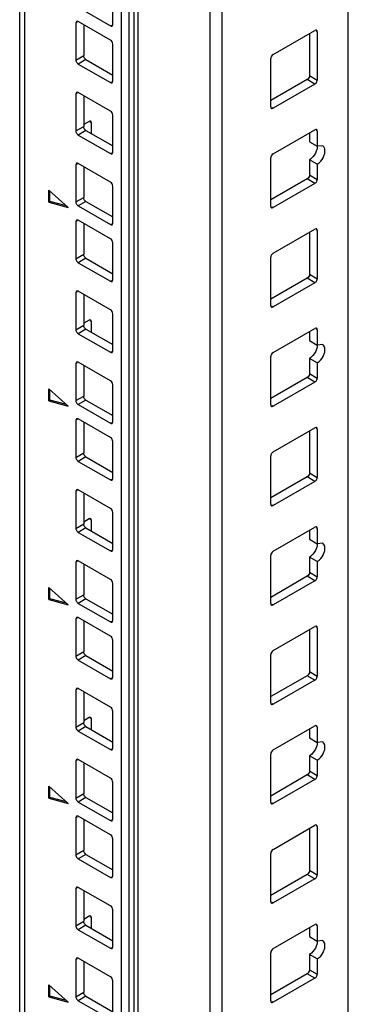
# Model space of a CAD drawing. Header units: millimetres. Extents: x 403 to 808, y 130 to 1563.
# Tile 4 of 14: x 405 to 465, y 478 to 657. Entities that reach past the tile are written whole.
import ezdxf

# ---------------------------------------------------------------- set-up
doc = ezdxf.new("R2010")
doc.units = ezdxf.units.MM
doc.header["$LTSCALE"] = 110.091572
doc.layers.add('00_COMPONENTS', color=7, linetype='CONTINUOUS')

msp = doc.modelspace()

# ---------------------------------------------------------------- linework, layer by layer
at = {"layer": '00_COMPONENTS', "color": 7, "linetype": 'Continuous'}
for p, q in [((464.85, 364.58), (464.85, 1560.55)), ((425.79, 348.15), (425.79, 1549.02)), ((426.49, 1549.19), (426.49, 348.32)), ((439.69, 348.32), (439.69, 1549.19)), ((441.81, 1549.7), (441.81, 348.82)), ((404.93, 337.02), (404.93, 1537.89)), ((405.81, 1536.67), (405.81, 335.8)), ((423.48, 328.04), (423.48, 1524.01)), ((424.9, 328.86), (424.9, 1524.83)), ((421.89, 656.54), (421.89, 663.32)), ((415.6, 659.68), (421.47, 656.29)), ((415.39, 656.95), (415.17, 656.82)), ((415.17, 656.82), (415.17, 650.05)), ((421.47, 653.68), (415.6, 657.07)), ((416.59, 656.5), (416.59, 650.86)), ((421.47, 656.29), (421.68, 656.42)), ((451.13, 651.05), (458.77, 655.46)), ((457.78, 654.88), (457.78, 647.21)), ((459.19, 655.21), (458.98, 655.33)), ((459.19, 655.21), (459.19, 646.39)), ((421.89, 646.17), (421.89, 652.95)), ((415.17, 650.05), (416.59, 650.86)), ((417.01, 650.13), (415.6, 649.31)), ((415.6, 649.31), (421.47, 645.92)), ((417.01, 650.13), (421.89, 647.31)), ((450.71, 641.49), (450.71, 650.31)), ((421.47, 645.92), (421.68, 646.05)), ((457.35, 646.47), (450.71, 642.64)), ((458.77, 645.66), (457.35, 646.47)), ((457.78, 647.21), (459.19, 646.39)), ((415.39, 643.98), (415.17, 643.86)), ((421.47, 640.72), (415.6, 644.11)), ((458.77, 645.66), (451.13, 641.25)), ((415.17, 643.86), (415.17, 637.09)), ((416.59, 643.54), (416.59, 637.9)), ((450.92, 641.37), (451.13, 641.25)), ((417.58, 638.82), (416.59, 638.25)), ((418, 638.58), (417.79, 638.7)), ((418, 636.6), (418, 638.58)), ((421.89, 633.21), (421.89, 639.98)), ((415.17, 637.09), (416.59, 637.9)), ((417.01, 637.17), (415.6, 636.35)), ((417.01, 637.17), (421.89, 634.35)), ((451.13, 632.9), (458.77, 637.31)), ((457.78, 636.74), (457.78, 635.1)), ((459.19, 637.06), (458.98, 637.19)), ((459.19, 637.06), (459.19, 634.29)), ((415.6, 636.35), (421.47, 632.96)), ((457.78, 635.1), (459.19, 634.29)), ((421.47, 632.96), (421.68, 633.08)), ((460.19, 634.39), (459.19, 634.29)), ((450.71, 623.35), (450.71, 632.17)), ((459.19, 631.02), (457.78, 631.84)), ((457.78, 631.84), (457.78, 629.06)), ((415.39, 631.02), (415.17, 630.9)), ((415.17, 630.9), (415.17, 624.12)), ((421.47, 627.76), (415.6, 631.15)), ((416.59, 630.57), (416.59, 624.94)), ((459.19, 631.02), (459.19, 628.25)), ((457.35, 628.33), (450.71, 624.49)), ((458.77, 627.51), (457.35, 628.33)), ((457.78, 629.06), (459.19, 628.25)), ((413.76, 623.14), (410.22, 626.28)), ((410.22, 624.09), (410.22, 626.28)), ((410.44, 624.21), (410.44, 626.09)), ((421.89, 620.25), (421.89, 627.02)), ((458.77, 627.51), (451.13, 623.1)), ((410.22, 624.09), (410.44, 624.21)), ((410.22, 624.09), (413.76, 623.14)), ((413.47, 623.4), (410.44, 624.21)), ((415.17, 624.12), (416.59, 624.94)), ((417.01, 624.21), (415.6, 623.39)), ((417.01, 624.21), (421.89, 621.39)), ((415.6, 623.39), (421.47, 620)), ((450.92, 623.22), (451.13, 623.1)), ((415.39, 620.65), (415.17, 620.53)), ((415.17, 620.53), (415.17, 613.75)), ((421.47, 617.39), (415.6, 620.78)), ((416.59, 620.2), (416.59, 614.57)), ((421.47, 620), (421.68, 620.12)), ((451.13, 614.75), (458.77, 619.16)), ((459.19, 618.92), (458.98, 619.04)), ((459.19, 618.92), (459.19, 610.1)), ((457.78, 618.59), (457.78, 610.92)), ((421.89, 609.88), (421.89, 616.65)), ((415.17, 613.75), (416.59, 614.57)), ((417.01, 613.84), (415.6, 613.02)), ((417.01, 613.84), (421.89, 611.02)), ((450.71, 605.2), (450.71, 614.02)), ((415.6, 613.02), (421.47, 609.63)), ((421.47, 609.63), (421.68, 609.75)), ((457.35, 610.18), (450.71, 606.34)), ((458.77, 609.36), (457.35, 610.18)), ((457.78, 610.92), (459.19, 610.1)), ((458.77, 609.36), (451.13, 604.96)), ((415.39, 607.69), (415.17, 607.57)), ((415.17, 607.57), (415.17, 600.79)), ((421.47, 604.43), (415.6, 607.81)), ((416.59, 607.24), (416.59, 601.61)), ((450.92, 605.08), (451.13, 604.96)), ((417.58, 602.53), (416.59, 601.96)), ((421.89, 596.91), (421.89, 603.69)), ((415.17, 600.79), (416.59, 601.61)), ((417.01, 600.87), (415.6, 600.06)), ((417.01, 600.87), (421.89, 598.06)), ((418, 602.28), (417.79, 602.4)), ((418, 600.3), (418, 602.28)), ((451.13, 596.61), (458.77, 601.02)), ((459.19, 600.77), (458.98, 600.89)), ((459.19, 600.77), (459.19, 597.99)), ((415.6, 600.06), (421.47, 596.67)), ((457.78, 600.44), (457.78, 598.81)), ((457.78, 598.81), (459.19, 597.99)), ((460.19, 598.09), (459.19, 597.99)), ((421.47, 596.67), (421.68, 596.79)), ((450.71, 587.05), (450.71, 595.87)), ((459.19, 594.73), (457.78, 595.55)), ((457.78, 595.55), (457.78, 592.77)), ((415.39, 594.73), (415.17, 594.61)), ((415.17, 594.61), (415.17, 587.83)), ((421.47, 591.46), (415.6, 594.85)), ((416.59, 594.28), (416.59, 588.65)), ((459.19, 594.73), (459.19, 591.95)), ((457.35, 592.03), (450.71, 588.2)), ((458.77, 591.22), (457.35, 592.03)), ((457.78, 592.77), (459.19, 591.95)), ((413.76, 586.85), (410.22, 589.99)), ((410.22, 587.8), (410.22, 589.99)), ((421.89, 583.95), (421.89, 590.73)), ((458.77, 591.22), (451.13, 586.81)), ((410.44, 587.92), (410.44, 589.8)), ((415.17, 587.83), (416.59, 588.65)), ((410.22, 587.8), (410.44, 587.92)), ((410.22, 587.8), (413.76, 586.85)), ((413.47, 587.11), (410.44, 587.92)), ((417.01, 587.91), (415.6, 587.1)), ((415.6, 587.1), (421.47, 583.71)), ((417.01, 587.91), (421.89, 585.09)), ((450.92, 586.93), (451.13, 586.81)), ((415.39, 584.36), (415.17, 584.24)), ((415.17, 584.24), (415.17, 577.46)), ((421.47, 581.09), (415.6, 584.48)), ((416.59, 583.91), (416.59, 578.28)), ((421.47, 583.71), (421.68, 583.83)), ((451.13, 578.46), (458.77, 582.87)), ((459.19, 582.62), (458.98, 582.75)), ((457.78, 582.3), (457.78, 574.62)), ((459.19, 582.62), (459.19, 573.81)), ((421.89, 573.58), (421.89, 580.36)), ((415.17, 577.46), (416.59, 578.28)), ((417.01, 577.54), (415.6, 576.73)), ((417.01, 577.54), (421.89, 574.73)), ((450.71, 568.91), (450.71, 577.73)), ((415.6, 576.73), (421.47, 573.34)), ((457.35, 573.89), (450.71, 570.05)), ((458.77, 573.07), (457.35, 573.89)), ((457.78, 574.62), (459.19, 573.81)), ((421.47, 573.34), (421.68, 573.46)), ((458.77, 573.07), (451.13, 568.66)), ((415.39, 571.4), (415.17, 571.28)), ((415.17, 571.28), (415.17, 564.5)), ((421.47, 568.13), (415.6, 571.52)), ((416.59, 570.95), (416.59, 565.31)), ((450.92, 568.78), (451.13, 568.66)), ((421.89, 560.62), (421.89, 567.4)), ((415.17, 564.5), (416.59, 565.31)), ((417.58, 566.23), (416.59, 565.66)), ((418, 565.99), (417.79, 566.11)), ((418, 564.01), (418, 565.99)), ((417.01, 564.58), (415.6, 563.76)), ((415.6, 563.76), (421.47, 560.38)), ((417.01, 564.58), (421.89, 561.76)), ((451.13, 560.31), (458.77, 564.72)), ((457.78, 564.15), (457.78, 562.52)), ((459.19, 564.48), (458.98, 564.6)), ((459.19, 564.48), (459.19, 561.7)), ((457.78, 562.52), (459.19, 561.7)), ((460.19, 561.8), (459.19, 561.7)), ((421.47, 560.38), (421.68, 560.5)), ((450.71, 550.76), (450.71, 559.58)), ((415.39, 558.44), (415.17, 558.31)), ((415.17, 558.31), (415.17, 551.54)), ((421.47, 555.17), (415.6, 558.56)), ((416.59, 557.99), (416.59, 552.35)), ((459.19, 558.44), (457.78, 559.25)), ((457.78, 559.25), (457.78, 556.48)), ((459.19, 558.44), (459.19, 555.66)), ((457.78, 556.48), (459.19, 555.66)), ((421.89, 547.66), (421.89, 554.44)), ((457.35, 555.74), (450.71, 551.9)), ((458.77, 554.92), (451.13, 550.52)), ((458.77, 554.92), (457.35, 555.74)), ((413.76, 550.56), (410.22, 553.69)), ((410.22, 551.5), (410.22, 553.69)), ((410.44, 551.63), (410.44, 553.5)), ((415.17, 551.54), (416.59, 552.35)), ((410.22, 551.5), (410.44, 551.63)), ((410.22, 551.5), (413.76, 550.56)), ((413.47, 550.81), (410.44, 551.63)), ((417.01, 551.62), (415.6, 550.8)), ((415.6, 550.8), (421.47, 547.41)), ((417.01, 551.62), (421.89, 548.8)), ((450.92, 550.64), (451.13, 550.52)), ((415.39, 548.07), (415.17, 547.94)), ((415.17, 547.94), (415.17, 541.17)), ((421.47, 544.8), (415.6, 548.19)), ((416.59, 547.62), (416.59, 541.98)), ((421.47, 547.41), (421.68, 547.54)), ((451.13, 542.17), (458.77, 546.58)), ((457.78, 546), (457.78, 538.33)), ((459.19, 546.33), (458.98, 546.45)), ((459.19, 546.33), (459.19, 537.51)), ((421.89, 537.29), (421.89, 544.07)), ((415.17, 541.17), (416.59, 541.98)), ((450.71, 532.61), (450.71, 541.43)), ((417.01, 541.25), (415.6, 540.43)), ((415.6, 540.43), (421.47, 537.04)), ((417.01, 541.25), (421.89, 538.43)), ((457.78, 538.33), (459.19, 537.51)), ((421.47, 537.04), (421.68, 537.17)), ((457.35, 537.59), (450.71, 533.76)), ((458.77, 536.78), (451.13, 532.37)), ((458.77, 536.78), (457.35, 537.59)), ((415.39, 535.1), (415.17, 534.98)), ((415.17, 534.98), (415.17, 528.2)), ((421.47, 531.84), (415.6, 535.23)), ((416.59, 534.66), (416.59, 529.02)), ((450.92, 532.49), (451.13, 532.37)), ((421.89, 524.33), (421.89, 531.1)), ((415.17, 528.2), (416.59, 529.02)), ((417.58, 529.94), (416.59, 529.37)), ((418, 529.69), (417.79, 529.82)), ((418, 527.71), (418, 529.69)), ((417.01, 528.29), (415.6, 527.47)), ((415.6, 527.47), (421.47, 524.08)), ((417.01, 528.29), (421.89, 525.47)), ((451.13, 524.02), (458.77, 528.43)), ((457.78, 527.86), (457.78, 526.22)), ((459.19, 528.18), (458.98, 528.31)), ((459.19, 528.18), (459.19, 525.41)), ((457.78, 526.22), (459.19, 525.41)), ((460.19, 525.5), (459.19, 525.41)), ((421.47, 524.08), (421.68, 524.2)), ((415.39, 522.14), (415.17, 522.02)), ((415.17, 522.02), (415.17, 515.24)), ((421.47, 518.88), (415.6, 522.26)), ((416.59, 521.69), (416.59, 516.06)), ((450.71, 514.47), (450.71, 523.28)), ((459.19, 522.14), (457.78, 522.96)), ((457.78, 522.96), (457.78, 520.18)), ((459.19, 522.14), (459.19, 519.37)), ((457.78, 520.18), (459.19, 519.37)), ((421.89, 511.36), (421.89, 518.14)), ((457.35, 519.45), (450.71, 515.61)), ((458.77, 518.63), (451.13, 514.22)), ((458.77, 518.63), (457.35, 519.45)), ((413.76, 514.26), (410.22, 517.4)), ((410.22, 515.21), (410.22, 517.4)), ((410.44, 515.33), (410.44, 517.21)), ((410.22, 515.21), (410.44, 515.33)), ((410.22, 515.21), (413.76, 514.26)), ((413.47, 514.52), (410.44, 515.33)), ((415.17, 515.24), (416.59, 516.06)), ((417.01, 515.32), (415.6, 514.51)), ((415.6, 514.51), (421.47, 511.12)), ((417.01, 515.32), (421.89, 512.51)), ((450.92, 514.34), (451.13, 514.22)), ((415.39, 511.77), (415.17, 511.65)), ((415.17, 511.65), (415.17, 504.87)), ((421.47, 508.51), (415.6, 511.9)), ((416.59, 511.32), (416.59, 505.69)), ((421.47, 511.12), (421.68, 511.24)), ((451.13, 505.87), (458.77, 510.28)), ((457.78, 509.71), (457.78, 502.04)), ((459.19, 510.04), (458.98, 510.16)), ((459.19, 510.04), (459.19, 501.22)), ((421.89, 500.99), (421.89, 507.77)), ((415.17, 504.87), (416.59, 505.69)), ((417.01, 504.95), (415.6, 504.14)), ((415.6, 504.14), (421.47, 500.75)), ((417.01, 504.95), (421.89, 502.14)), ((450.71, 496.32), (450.71, 505.14)), ((457.78, 502.04), (459.19, 501.22)), ((421.47, 500.75), (421.68, 500.87)), ((457.35, 501.3), (450.71, 497.46)), ((458.77, 500.48), (451.13, 496.08)), ((458.77, 500.48), (457.35, 501.3)), ((415.39, 498.81), (415.17, 498.69)), ((415.17, 498.69), (415.17, 491.91)), ((421.47, 495.54), (415.6, 498.93)), ((416.59, 498.36), (416.59, 492.73)), ((421.89, 488.03), (421.89, 494.81)), ((450.92, 496.2), (451.13, 496.08)), ((417.58, 493.65), (416.59, 493.07)), ((418, 493.4), (417.79, 493.52)), ((418, 491.42), (418, 493.4)), ((415.17, 491.91), (416.59, 492.73)), ((417.01, 491.99), (415.6, 491.18)), ((415.6, 491.18), (421.47, 487.79)), ((417.01, 491.99), (421.89, 489.18)), ((451.13, 487.73), (458.77, 492.14)), ((457.78, 491.56), (457.78, 489.93)), ((459.19, 491.89), (458.98, 492.01)), ((459.19, 491.89), (459.19, 489.11)), ((457.78, 489.93), (459.19, 489.11)), ((460.19, 489.21), (459.19, 489.11)), ((421.47, 487.79), (421.68, 487.91)), ((415.39, 485.85), (415.17, 485.73)), ((415.17, 485.73), (415.17, 478.95)), ((421.47, 482.58), (415.6, 485.97)), ((450.71, 478.17), (450.71, 486.99)), ((459.19, 485.85), (457.78, 486.66)), ((457.78, 486.66), (457.78, 483.89)), ((459.19, 485.85), (459.19, 483.07)), ((416.59, 485.4), (416.59, 479.77)), ((457.78, 483.89), (459.19, 483.07)), ((457.35, 483.15), (450.71, 479.32)), ((458.77, 482.34), (451.13, 477.93)), ((458.77, 482.34), (457.35, 483.15)), ((413.76, 477.97), (410.22, 481.1)), ((410.22, 478.92), (410.22, 481.1)), ((410.44, 479.04), (410.44, 480.92)), ((421.89, 475.07), (421.89, 481.85)), ((410.22, 478.92), (410.44, 479.04)), ((410.22, 478.92), (413.76, 477.97)), ((413.47, 478.23), (410.44, 479.04)), ((415.17, 478.95), (416.59, 479.77)), ((417.01, 479.03), (415.6, 478.21)), ((417.01, 479.03), (421.89, 476.21)), ((415.6, 478.21), (421.47, 474.83)), ((450.92, 478.05), (451.13, 477.93))]:
    msp.add_line(p, q, dxfattribs=at)
for points in [[(415.3, 657.1), (415.21, 657.05), (415.17, 656.92), (415.17, 656.82)], [(415.6, 657.07), (415.51, 657.12), (415.39, 657.15), (415.3, 657.1)], [(421.77, 656.26), (421.85, 656.31), (421.89, 656.44), (421.89, 656.54)], [(421.47, 656.29), (421.55, 656.24), (421.68, 656.21), (421.77, 656.26)], [(459.07, 655.49), (458.98, 655.54), (458.85, 655.51), (458.77, 655.46)], [(459.19, 655.21), (459.19, 655.31), (459.15, 655.44), (459.07, 655.49)], [(421.89, 652.95), (421.89, 653.23), (421.71, 653.54), (421.47, 653.68)], [(415.17, 650.05), (415.17, 649.86), (415.26, 649.66), (415.38, 649.51)], [(415.38, 649.51), (415.44, 649.44), (415.51, 649.36), (415.6, 649.31)], [(417.01, 650.13), (416.77, 650.27), (416.59, 650.58), (416.59, 650.86)], [(451.13, 651.05), (450.89, 650.91), (450.71, 650.6), (450.71, 650.31)], [(421.47, 645.92), (421.55, 645.87), (421.68, 645.84), (421.77, 645.89)], [(421.77, 645.89), (421.85, 645.94), (421.89, 646.07), (421.89, 646.17)], [(457.78, 647.21), (457.78, 646.93), (457.6, 646.62), (457.35, 646.47)], [(458.77, 645.66), (458.93, 645.75), (459.06, 645.92), (459.13, 646.1)], [(459.13, 646.1), (459.17, 646.19), (459.19, 646.29), (459.19, 646.39)], [(415.3, 644.14), (415.21, 644.09), (415.17, 643.96), (415.17, 643.86)], [(415.6, 644.11), (415.51, 644.16), (415.39, 644.19), (415.3, 644.14)], [(421.89, 639.98), (421.89, 640.27), (421.71, 640.58), (421.47, 640.72)], [(450.71, 641.49), (450.71, 641.39), (450.74, 641.27), (450.83, 641.22)], [(450.83, 641.22), (450.92, 641.17), (451.04, 641.2), (451.13, 641.25)], [(417.88, 638.85), (417.79, 638.9), (417.67, 638.87), (417.58, 638.82)], [(418, 638.58), (418, 638.68), (417.97, 638.8), (417.88, 638.85)], [(415.17, 637.09), (415.17, 636.9), (415.26, 636.7), (415.38, 636.55)], [(417.01, 637.17), (416.77, 637.31), (416.59, 637.62), (416.59, 637.9)], [(459.07, 637.34), (458.98, 637.39), (458.85, 637.36), (458.77, 637.31)], [(459.19, 637.06), (459.19, 637.16), (459.15, 637.29), (459.07, 637.34)], [(415.38, 636.55), (415.44, 636.47), (415.51, 636.4), (415.6, 636.35)], [(421.77, 632.93), (421.85, 632.98), (421.89, 633.11), (421.89, 633.21)], [(459.17, 634.53), (459.23, 634.14), (459.15, 633.74), (459.01, 633.37)], [(421.47, 632.96), (421.55, 632.91), (421.68, 632.88), (421.77, 632.93)], [(451.13, 632.9), (450.89, 632.76), (450.71, 632.45), (450.71, 632.17)], [(415.3, 631.18), (415.21, 631.12), (415.17, 631), (415.17, 630.9)], [(415.6, 631.15), (415.51, 631.2), (415.39, 631.23), (415.3, 631.18)], [(421.89, 627.02), (421.89, 627.3), (421.71, 627.62), (421.47, 627.76)], [(457.78, 629.06), (457.78, 628.78), (457.6, 628.47), (457.35, 628.33)], [(458.77, 627.51), (458.93, 627.61), (459.06, 627.78), (459.13, 627.95)], [(459.13, 627.95), (459.17, 628.04), (459.19, 628.15), (459.19, 628.25)], [(415.17, 624.12), (415.17, 623.93), (415.26, 623.74), (415.38, 623.59)], [(417.01, 624.21), (416.77, 624.35), (416.59, 624.66), (416.59, 624.94)], [(415.38, 623.59), (415.44, 623.51), (415.51, 623.44), (415.6, 623.39)], [(450.71, 623.35), (450.71, 623.25), (450.74, 623.12), (450.83, 623.07)], [(450.83, 623.07), (450.92, 623.02), (451.04, 623.05), (451.13, 623.1)], [(415.3, 620.81), (415.21, 620.76), (415.17, 620.63), (415.17, 620.53)], [(415.6, 620.78), (415.51, 620.83), (415.39, 620.86), (415.3, 620.81)], [(421.47, 620), (421.55, 619.95), (421.68, 619.92), (421.77, 619.97)], [(421.77, 619.97), (421.85, 620.02), (421.89, 620.14), (421.89, 620.25)], [(459.07, 619.19), (458.98, 619.24), (458.85, 619.21), (458.77, 619.16)], [(459.19, 618.92), (459.19, 619.02), (459.15, 619.14), (459.07, 619.19)], [(421.89, 616.65), (421.89, 616.94), (421.71, 617.25), (421.47, 617.39)], [(415.17, 613.75), (415.17, 613.56), (415.26, 613.37), (415.38, 613.22)], [(417.01, 613.84), (416.77, 613.98), (416.59, 614.29), (416.59, 614.57)], [(451.13, 614.75), (450.89, 614.61), (450.71, 614.3), (450.71, 614.02)], [(415.38, 613.22), (415.44, 613.14), (415.51, 613.07), (415.6, 613.02)], [(421.77, 609.6), (421.85, 609.65), (421.89, 609.78), (421.89, 609.88)], [(457.78, 610.92), (457.78, 610.63), (457.6, 610.32), (457.35, 610.18)], [(458.77, 609.36), (458.93, 609.46), (459.06, 609.63), (459.13, 609.8)], [(459.13, 609.8), (459.17, 609.9), (459.19, 610), (459.19, 610.1)], [(421.47, 609.63), (421.55, 609.58), (421.68, 609.55), (421.77, 609.6)], [(415.3, 607.84), (415.21, 607.79), (415.17, 607.67), (415.17, 607.57)], [(415.6, 607.81), (415.51, 607.86), (415.39, 607.89), (415.3, 607.84)], [(421.89, 603.69), (421.89, 603.97), (421.71, 604.28), (421.47, 604.43)], [(450.71, 605.2), (450.71, 605.1), (450.74, 604.98), (450.83, 604.93)], [(450.83, 604.93), (450.92, 604.88), (451.04, 604.91), (451.13, 604.96)], [(417.88, 602.56), (417.79, 602.61), (417.67, 602.58), (417.58, 602.53)], [(418, 602.28), (418, 602.38), (417.97, 602.51), (417.88, 602.56)], [(415.17, 600.79), (415.17, 600.6), (415.26, 600.41), (415.38, 600.26)], [(417.01, 600.87), (416.77, 601.01), (416.59, 601.33), (416.59, 601.61)], [(459.07, 601.05), (458.98, 601.1), (458.85, 601.07), (458.77, 601.02)], [(459.19, 600.77), (459.19, 600.87), (459.15, 601), (459.07, 601.05)], [(415.38, 600.26), (415.44, 600.18), (415.51, 600.11), (415.6, 600.06)], [(459.17, 598.23), (459.23, 597.85), (459.15, 597.44), (459.01, 597.08)], [(421.47, 596.67), (421.55, 596.62), (421.68, 596.59), (421.77, 596.64)], [(421.77, 596.64), (421.85, 596.69), (421.89, 596.81), (421.89, 596.91)], [(451.13, 596.61), (450.89, 596.47), (450.71, 596.15), (450.71, 595.87)], [(415.3, 594.88), (415.21, 594.83), (415.17, 594.71), (415.17, 594.61)], [(415.6, 594.85), (415.51, 594.9), (415.39, 594.93), (415.3, 594.88)], [(457.78, 592.77), (457.78, 592.49), (457.6, 592.18), (457.35, 592.03)], [(459.13, 591.66), (459.17, 591.75), (459.19, 591.85), (459.19, 591.95)], [(421.89, 590.73), (421.89, 591.01), (421.71, 591.32), (421.47, 591.46)], [(458.77, 591.22), (458.93, 591.31), (459.06, 591.48), (459.13, 591.66)], [(417.01, 587.91), (416.77, 588.05), (416.59, 588.36), (416.59, 588.65)], [(415.17, 587.83), (415.17, 587.64), (415.26, 587.45), (415.38, 587.3)], [(415.38, 587.3), (415.44, 587.22), (415.51, 587.15), (415.6, 587.1)], [(450.71, 587.05), (450.71, 586.95), (450.74, 586.83), (450.83, 586.78)], [(450.83, 586.78), (450.92, 586.73), (451.04, 586.76), (451.13, 586.81)], [(415.6, 584.48), (415.51, 584.53), (415.39, 584.56), (415.3, 584.51)], [(415.3, 584.51), (415.21, 584.46), (415.17, 584.34), (415.17, 584.24)], [(421.47, 583.71), (421.55, 583.66), (421.68, 583.63), (421.77, 583.68)], [(421.77, 583.68), (421.85, 583.73), (421.89, 583.85), (421.89, 583.95)], [(459.07, 582.9), (458.98, 582.95), (458.85, 582.92), (458.77, 582.87)], [(459.19, 582.62), (459.19, 582.72), (459.15, 582.85), (459.07, 582.9)], [(421.89, 580.36), (421.89, 580.64), (421.71, 580.95), (421.47, 581.09)], [(415.17, 577.46), (415.17, 577.27), (415.26, 577.08), (415.38, 576.93)], [(417.01, 577.54), (416.77, 577.68), (416.59, 577.99), (416.59, 578.28)], [(451.13, 578.46), (450.89, 578.32), (450.71, 578.01), (450.71, 577.73)], [(415.38, 576.93), (415.44, 576.85), (415.51, 576.78), (415.6, 576.73)], [(457.78, 574.62), (457.78, 574.34), (457.6, 574.03), (457.35, 573.89)], [(459.13, 573.51), (459.17, 573.6), (459.19, 573.71), (459.19, 573.81)], [(421.47, 573.34), (421.55, 573.29), (421.68, 573.26), (421.77, 573.31)], [(421.77, 573.31), (421.85, 573.36), (421.89, 573.48), (421.89, 573.58)], [(458.77, 573.07), (458.93, 573.17), (459.06, 573.34), (459.13, 573.51)], [(415.3, 571.55), (415.21, 571.5), (415.17, 571.38), (415.17, 571.28)], [(415.6, 571.52), (415.51, 571.57), (415.39, 571.6), (415.3, 571.55)], [(450.71, 568.91), (450.71, 568.81), (450.74, 568.68), (450.83, 568.63)], [(450.83, 568.63), (450.92, 568.58), (451.04, 568.61), (451.13, 568.66)], [(421.89, 567.4), (421.89, 567.68), (421.71, 567.99), (421.47, 568.13)], [(417.01, 564.58), (416.77, 564.72), (416.59, 565.03), (416.59, 565.31)], [(417.88, 566.26), (417.79, 566.31), (417.67, 566.28), (417.58, 566.23)], [(418, 565.99), (418, 566.09), (417.97, 566.21), (417.88, 566.26)], [(459.07, 564.75), (458.98, 564.8), (458.85, 564.77), (458.77, 564.72)], [(459.19, 564.48), (459.19, 564.58), (459.15, 564.7), (459.07, 564.75)], [(415.17, 564.5), (415.17, 564.31), (415.26, 564.12), (415.38, 563.97)], [(415.38, 563.97), (415.44, 563.89), (415.51, 563.81), (415.6, 563.76)], [(459.17, 561.94), (459.23, 561.56), (459.15, 561.15), (459.01, 560.79)], [(421.47, 560.38), (421.55, 560.32), (421.68, 560.3), (421.77, 560.35)], [(421.77, 560.35), (421.85, 560.4), (421.89, 560.52), (421.89, 560.62)], [(451.13, 560.31), (450.89, 560.17), (450.71, 559.86), (450.71, 559.58)], [(415.3, 558.59), (415.21, 558.54), (415.17, 558.41), (415.17, 558.31)], [(415.6, 558.56), (415.51, 558.61), (415.39, 558.64), (415.3, 558.59)], [(457.78, 556.48), (457.78, 556.19), (457.6, 555.88), (457.35, 555.74)], [(421.89, 554.44), (421.89, 554.72), (421.71, 555.03), (421.47, 555.17)], [(458.77, 554.92), (458.93, 555.02), (459.06, 555.19), (459.13, 555.36)], [(459.13, 555.36), (459.17, 555.46), (459.19, 555.56), (459.19, 555.66)], [(417.01, 551.62), (416.77, 551.76), (416.59, 552.07), (416.59, 552.35)], [(415.17, 551.54), (415.17, 551.35), (415.26, 551.15), (415.38, 551)], [(415.38, 551), (415.44, 550.92), (415.51, 550.85), (415.6, 550.8)], [(450.71, 550.76), (450.71, 550.66), (450.74, 550.54), (450.83, 550.49)], [(450.83, 550.49), (450.92, 550.44), (451.04, 550.47), (451.13, 550.52)], [(415.3, 548.22), (415.21, 548.17), (415.17, 548.04), (415.17, 547.94)], [(415.6, 548.19), (415.51, 548.24), (415.39, 548.27), (415.3, 548.22)], [(421.47, 547.41), (421.55, 547.36), (421.68, 547.33), (421.77, 547.38)], [(421.77, 547.38), (421.85, 547.43), (421.89, 547.56), (421.89, 547.66)], [(459.07, 546.61), (458.98, 546.66), (458.85, 546.63), (458.77, 546.58)], [(459.19, 546.33), (459.19, 546.43), (459.15, 546.56), (459.07, 546.61)], [(421.89, 544.07), (421.89, 544.35), (421.71, 544.66), (421.47, 544.8)], [(417.01, 541.25), (416.77, 541.39), (416.59, 541.7), (416.59, 541.98)], [(451.13, 542.17), (450.89, 542.03), (450.71, 541.71), (450.71, 541.43)], [(415.17, 541.17), (415.17, 540.98), (415.26, 540.78), (415.38, 540.63)], [(415.38, 540.63), (415.44, 540.55), (415.51, 540.48), (415.6, 540.43)], [(457.78, 538.33), (457.78, 538.05), (457.6, 537.74), (457.35, 537.59)], [(421.47, 537.04), (421.55, 536.99), (421.68, 536.96), (421.77, 537.01)], [(421.77, 537.01), (421.85, 537.06), (421.89, 537.19), (421.89, 537.29)], [(458.77, 536.78), (458.93, 536.87), (459.06, 537.04), (459.13, 537.22)], [(459.13, 537.22), (459.17, 537.31), (459.19, 537.41), (459.19, 537.51)], [(415.3, 535.26), (415.21, 535.21), (415.17, 535.08), (415.17, 534.98)], [(415.6, 535.23), (415.51, 535.28), (415.39, 535.31), (415.3, 535.26)], [(450.71, 532.61), (450.71, 532.51), (450.74, 532.39), (450.83, 532.34)], [(450.83, 532.34), (450.92, 532.29), (451.04, 532.32), (451.13, 532.37)], [(421.89, 531.1), (421.89, 531.39), (421.71, 531.7), (421.47, 531.84)], [(417.01, 528.29), (416.77, 528.43), (416.59, 528.74), (416.59, 529.02)], [(417.88, 529.97), (417.79, 530.02), (417.67, 529.99), (417.58, 529.94)], [(418, 529.69), (418, 529.8), (417.97, 529.92), (417.88, 529.97)], [(415.17, 528.2), (415.17, 528.02), (415.26, 527.82), (415.38, 527.67)], [(415.38, 527.67), (415.44, 527.59), (415.51, 527.52), (415.6, 527.47)], [(459.07, 528.46), (458.98, 528.51), (458.85, 528.48), (458.77, 528.43)], [(459.19, 528.18), (459.19, 528.28), (459.15, 528.41), (459.07, 528.46)], [(459.17, 525.65), (459.23, 525.26), (459.15, 524.86), (459.01, 524.49)], [(421.47, 524.08), (421.55, 524.03), (421.68, 524), (421.77, 524.05)], [(421.77, 524.05), (421.85, 524.1), (421.89, 524.23), (421.89, 524.33)], [(451.13, 524.02), (450.89, 523.88), (450.71, 523.57), (450.71, 523.28)], [(415.3, 522.29), (415.21, 522.24), (415.17, 522.12), (415.17, 522.02)], [(415.6, 522.26), (415.51, 522.32), (415.39, 522.34), (415.3, 522.29)], [(457.78, 520.18), (457.78, 519.9), (457.6, 519.59), (457.35, 519.45)], [(421.89, 518.14), (421.89, 518.42), (421.71, 518.73), (421.47, 518.88)], [(458.77, 518.63), (458.93, 518.73), (459.06, 518.9), (459.13, 519.07)], [(459.13, 519.07), (459.17, 519.16), (459.19, 519.27), (459.19, 519.37)], [(415.17, 515.24), (415.17, 515.05), (415.26, 514.86), (415.38, 514.71)], [(415.38, 514.71), (415.44, 514.63), (415.51, 514.56), (415.6, 514.51)], [(417.01, 515.32), (416.77, 515.47), (416.59, 515.78), (416.59, 516.06)], [(450.71, 514.47), (450.71, 514.37), (450.74, 514.24), (450.83, 514.19)], [(450.83, 514.19), (450.92, 514.14), (451.04, 514.17), (451.13, 514.22)], [(415.3, 511.92), (415.21, 511.87), (415.17, 511.75), (415.17, 511.65)], [(415.6, 511.9), (415.51, 511.95), (415.39, 511.98), (415.3, 511.92)], [(421.47, 511.12), (421.55, 511.07), (421.68, 511.04), (421.77, 511.09)], [(421.77, 511.09), (421.85, 511.14), (421.89, 511.26), (421.89, 511.36)], [(459.07, 510.31), (458.98, 510.36), (458.85, 510.33), (458.77, 510.28)], [(459.19, 510.04), (459.19, 510.14), (459.15, 510.26), (459.07, 510.31)], [(421.89, 507.77), (421.89, 508.05), (421.71, 508.37), (421.47, 508.51)], [(417.01, 504.95), (416.77, 505.1), (416.59, 505.41), (416.59, 505.69)], [(451.13, 505.87), (450.89, 505.73), (450.71, 505.42), (450.71, 505.14)], [(415.17, 504.87), (415.17, 504.68), (415.26, 504.49), (415.38, 504.34)], [(415.38, 504.34), (415.44, 504.26), (415.51, 504.19), (415.6, 504.14)], [(457.78, 502.04), (457.78, 501.75), (457.6, 501.44), (457.35, 501.3)], [(421.47, 500.75), (421.55, 500.7), (421.68, 500.67), (421.77, 500.72)], [(421.77, 500.72), (421.85, 500.77), (421.89, 500.89), (421.89, 500.99)], [(458.77, 500.48), (458.93, 500.58), (459.06, 500.75), (459.13, 500.92)], [(459.13, 500.92), (459.17, 501.02), (459.19, 501.12), (459.19, 501.22)], [(415.3, 498.96), (415.21, 498.91), (415.17, 498.79), (415.17, 498.69)], [(415.6, 498.93), (415.51, 498.98), (415.39, 499.01), (415.3, 498.96)], [(421.89, 494.81), (421.89, 495.09), (421.71, 495.4), (421.47, 495.54)], [(450.71, 496.32), (450.71, 496.22), (450.74, 496.1), (450.83, 496.05)], [(450.83, 496.05), (450.92, 495.99), (451.04, 496.02), (451.13, 496.08)], [(417.88, 493.68), (417.79, 493.73), (417.67, 493.7), (417.58, 493.65)], [(418, 493.4), (418, 493.5), (417.97, 493.63), (417.88, 493.68)], [(415.17, 491.91), (415.17, 491.72), (415.26, 491.53), (415.38, 491.38)], [(415.38, 491.38), (415.44, 491.3), (415.51, 491.23), (415.6, 491.18)], [(417.01, 491.99), (416.77, 492.13), (416.59, 492.44), (416.59, 492.73)], [(459.07, 492.17), (458.98, 492.22), (458.85, 492.19), (458.77, 492.14)], [(459.19, 491.89), (459.19, 491.99), (459.15, 492.11), (459.07, 492.17)], [(459.17, 489.35), (459.23, 488.97), (459.15, 488.56), (459.01, 488.2)], [(421.47, 487.79), (421.55, 487.74), (421.68, 487.71), (421.77, 487.76)], [(421.77, 487.76), (421.85, 487.81), (421.89, 487.93), (421.89, 488.03)], [(451.13, 487.73), (450.89, 487.58), (450.71, 487.27), (450.71, 486.99)], [(415.3, 486), (415.21, 485.95), (415.17, 485.83), (415.17, 485.73)], [(415.6, 485.97), (415.51, 486.02), (415.39, 486.05), (415.3, 486)], [(457.78, 483.89), (457.78, 483.61), (457.6, 483.3), (457.35, 483.15)], [(421.89, 481.85), (421.89, 482.13), (421.71, 482.44), (421.47, 482.58)], [(458.77, 482.34), (458.93, 482.43), (459.06, 482.6), (459.13, 482.78)], [(459.13, 482.78), (459.17, 482.87), (459.19, 482.97), (459.19, 483.07)], [(415.17, 478.95), (415.17, 478.76), (415.26, 478.57), (415.38, 478.42)], [(415.38, 478.42), (415.44, 478.34), (415.51, 478.26), (415.6, 478.21)], [(417.01, 479.03), (416.77, 479.17), (416.59, 479.48), (416.59, 479.77)], [(450.71, 478.17), (450.71, 478.07), (450.74, 477.95), (450.83, 477.9)], [(450.83, 477.9), (450.92, 477.85), (451.04, 477.88), (451.13, 477.93)]]:
    msp.add_open_spline(points, degree=3, dxfattribs=at)
for points, knots in [([(459.01, 633.37), (458.82, 632.9), (458.44, 632.31), (457.91, 631.91), (457.78, 631.84)], [0, 0, 0, 0, 0.771207, 1, 1, 1, 1]), ([(460.41, 632.54), (460.49, 632.73), (460.67, 633.32), (460.57, 634.17), (460.19, 634.39)], [0, 0, 0, 0, 0.319225, 1, 1, 1, 1]), ([(459.19, 631.02), (459.32, 631.1), (459.85, 631.49), (460.23, 632.07), (460.41, 632.54)], [0, 0, 0, 0, 0.228749, 1, 1, 1, 1]), ([(460.41, 596.25), (460.49, 596.44), (460.67, 597.03), (460.57, 597.88), (460.19, 598.09)], [0, 0, 0, 0, 0.319225, 1, 1, 1, 1]), ([(459.01, 597.08), (458.82, 596.6), (458.44, 596.02), (457.91, 595.62), (457.78, 595.55)], [0, 0, 0, 0, 0.771207, 1, 1, 1, 1]), ([(459.19, 594.73), (459.32, 594.8), (459.85, 595.2), (460.23, 595.78), (460.41, 596.25)], [0, 0, 0, 0, 0.228749, 1, 1, 1, 1]), ([(460.41, 559.96), (460.49, 560.15), (460.67, 560.73), (460.57, 561.58), (460.19, 561.8)], [0, 0, 0, 0, 0.319225, 1, 1, 1, 1]), ([(459.01, 560.79), (458.82, 560.31), (458.44, 559.73), (457.91, 559.33), (457.78, 559.25)], [0, 0, 0, 0, 0.771207, 1, 1, 1, 1]), ([(459.19, 558.44), (459.32, 558.51), (459.85, 558.91), (460.23, 559.48), (460.41, 559.96)], [0, 0, 0, 0, 0.228749, 1, 1, 1, 1]), ([(460.41, 523.66), (460.49, 523.85), (460.67, 524.44), (460.57, 525.29), (460.19, 525.51)], [0, 0, 0, 0, 0.319225, 1, 1, 1, 1]), ([(459.01, 524.49), (458.82, 524.02), (458.44, 523.43), (457.91, 523.03), (457.78, 522.96)], [0, 0, 0, 0, 0.771207, 1, 1, 1, 1]), ([(459.19, 522.14), (459.32, 522.22), (459.85, 522.61), (460.23, 523.19), (460.41, 523.66)], [0, 0, 0, 0, 0.228749, 1, 1, 1, 1]), ([(460.41, 487.37), (460.49, 487.56), (460.67, 488.15), (460.57, 488.99), (460.19, 489.21)], [0, 0, 0, 0, 0.319225, 1, 1, 1, 1]), ([(459.01, 488.2), (458.82, 487.72), (458.44, 487.14), (457.91, 486.74), (457.78, 486.66)], [0, 0, 0, 0, 0.771207, 1, 1, 1, 1]), ([(459.19, 485.85), (459.32, 485.92), (459.85, 486.32), (460.23, 486.9), (460.41, 487.37)], [0, 0, 0, 0, 0.228749, 1, 1, 1, 1])]:
    msp.add_open_spline(points, degree=3, knots=knots, dxfattribs=at)

doc.saveas('drawing.dxf')
